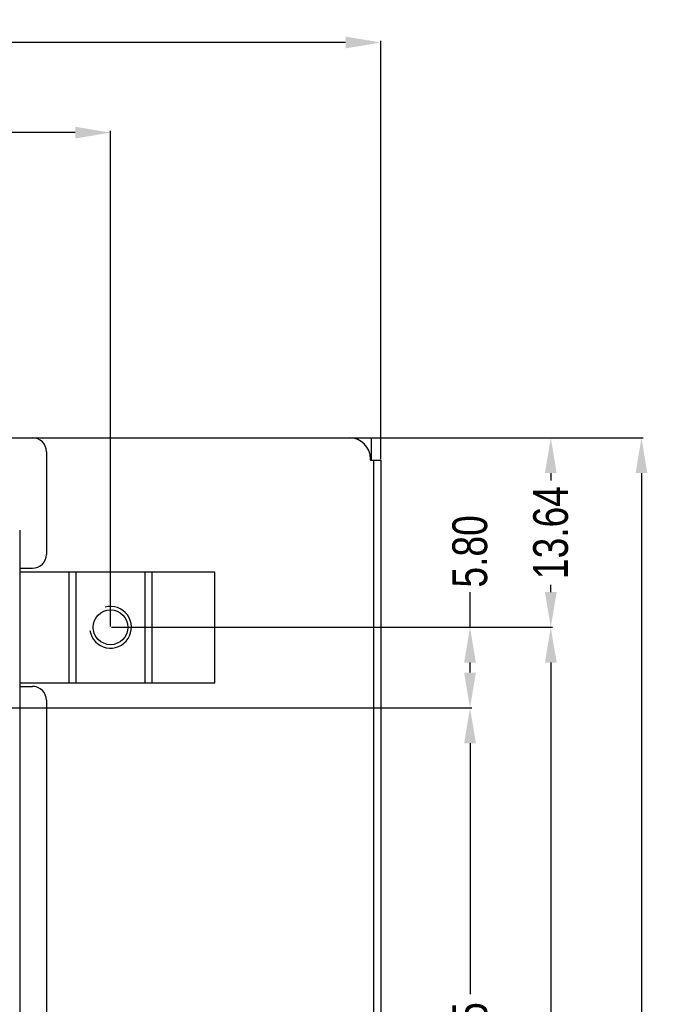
# Model space of a CAD drawing. Header units: millimetres. Extents: x 718 to 1157, y -195 to -52.
# Tile 156 of 156: x 1111 to 1157, y -123 to -52. Entities that reach past the tile are written whole.
import ezdxf

# ---------------------------------------------------------------- set-up
doc = ezdxf.new("R2010")
doc.units = ezdxf.units.MM
doc.header["$LTSCALE"] = 1.21
doc.header["$MEASUREMENT"] = 0
doc.header["$PDMODE"] = 3
doc.header["$PDSIZE"] = 0.3125
doc.layers.get('0').update_dxf_attribs({"linetype": 'CONTINUOUS'})
doc.layers.get('DEFPOINTS').update_dxf_attribs({"linetype": 'CONTINUOUS'})
doc.layers.add('Dim', color=3, linetype='CONTINUOUS', lineweight=25)
doc.styles.get("Standard").update_dxf_attribs({"font": 'txt', "width": 0.8})
doc.dimstyles.get("Standard").update_dxf_attribs({"dimtxt": 0.15625, "dimasz": 0.1875, "dimexe": 0.125, "dimexo": 0.0625, "dimgap": 0.09, "dimtad": 0, "dimtih": 1, "dimtoh": 1, "dimzin": 4, "dimdsep": 46, "dimtxsty": 'Standard', "dimblk": '_FILLED', "dimblk1": '_FILLED', "dimblk2": '_FILLED', "dimcen": 0.09, "dimazin": 1, "dimtp": 0.01, "dimtm": 0.01, "dimtfac": 1, "dimtofl": 0, "dimtmove": 0, "dimatfit": 3, "dimldrblk": '_FILLED', "dimfxl": 1, "dimtolj": 1, "dimtzin": 4, "dimarcsym": 0})

# ---------------------------------------------------------------- blocks, each defined once
blk = doc.blocks.new('_FILLED')
at = {"color": 0, "linetype": 'ByBlock'}
blk.add_solid([(0, 0), (-1, 0.167), (-1, -0.167)], dxfattribs=at)
blk = doc.blocks.new('*D36')
at = {"layer": 'DEFPOINTS', "color": 0}
for p in [(1117.488, -60.38), (991.288, -95.917), (1117.488, -95.98)]:
    blk.add_point(p, dxfattribs=at)
at = {"layer": 'Dim', "color": 0, "lineweight": -2}
for p, q in [((991.288, -95.855), (991.288, -60.255)), ((993.828, -60.38), (1049.798, -60.38)), ((1114.948, -60.38), (1058.978, -60.38)), ((1117.488, -95.917), (1117.488, -60.255))]:
    blk.add_line(p, q, dxfattribs=at)
at = {"layer": 'Dim', "color": 0, "lineweight": -2, "xscale": 2.54, "yscale": 2.54, "zscale": 2.54, "rotation": 180}
blk.add_blockref('_FILLED', (991.288, -60.38), dxfattribs=at)
at = {"layer": 'Dim', "color": 0, "lineweight": -2, "xscale": 2.54, "yscale": 2.54, "zscale": 2.54}
blk.add_blockref('_FILLED', (1117.488, -60.38), dxfattribs=at)
at = {"layer": 'Dim', "color": 0, "insert": (1054.388, -60.38), "char_height": 2.5, "attachment_point": 5, "line_spacing_factor": 2.5}
blk.add_mtext('\\A1;126.20', dxfattribs=at)
blk = doc.blocks.new('*D38')
at = {"layer": 'DEFPOINTS', "color": 0}
for p in [(1117.55, -95.98), (1117.488, -161.63), (1149.147, -161.63)]:
    blk.add_point(p, dxfattribs=at)
at = {"layer": 'Dim', "color": 0, "lineweight": -2}
for p, q in [((1117.613, -95.98), (1149.272, -95.98)), ((1149.147, -98.52), (1149.147, -124.715)), ((1149.147, -159.09), (1149.147, -132.895)), ((1117.55, -161.63), (1149.272, -161.63))]:
    blk.add_line(p, q, dxfattribs=at)
at = {"layer": 'Dim', "color": 0, "lineweight": -2, "xscale": 2.54, "yscale": 2.54, "zscale": 2.54}
for p, rotation in [((1149.147, -95.98), 90), ((1149.147, -161.63), 270)]:
    blk.add_blockref('_FILLED', p, dxfattribs=dict(at, rotation=rotation))
at = {"layer": 'Dim', "color": 0, "insert": (1149.147, -128.805), "char_height": 2.5, "attachment_point": 5, "rotation": 90, "line_spacing_factor": 2.5}
blk.add_mtext('\\A1;65.65', dxfattribs=at)
blk = doc.blocks.new('*D41')
at = {"layer": 'DEFPOINTS', "color": 0}
for p in [(1078.388, -101.78), (1078.388, -150.83), (1143.338, -150.83)]:
    blk.add_point(p, dxfattribs=at)
at = {"layer": 'Dim', "color": 0, "lineweight": -2}
for p, q in [((1078.45, -101.78), (1143.463, -101.78)), ((1143.338, -104.32), (1143.338, -122.381)), ((1143.338, -148.29), (1143.338, -130.228)), ((1078.45, -150.83), (1143.463, -150.83))]:
    blk.add_line(p, q, dxfattribs=at)
at = {"layer": 'Dim', "color": 0, "lineweight": -2, "xscale": 2.54, "yscale": 2.54, "zscale": 2.54}
for p, rotation in [((1143.338, -101.78), 90), ((1143.338, -150.83), 270)]:
    blk.add_blockref('_FILLED', p, dxfattribs=dict(at, rotation=rotation))
at = {"layer": 'Dim', "color": 0, "insert": (1143.338, -126.305), "char_height": 2.5, "attachment_point": 5, "rotation": 90, "line_spacing_factor": 2.5}
blk.add_mtext('\\A1;49.05', dxfattribs=at)
blk = doc.blocks.new('*D42')
at = {"layer": 'DEFPOINTS', "color": 0}
for p in [(1117.488, -95.98), (1143.338, -95.98), (1117.774, -101.78)]:
    blk.add_point(p, dxfattribs=at)
at = {"layer": 'Dim', "color": 0, "lineweight": -2}
for p, q in [((1143.338, -95.98), (1143.338, -93.44)), ((1117.55, -95.98), (1143.463, -95.98)), ((1143.338, -99.24), (1143.338, -98.52)), ((1117.836, -101.78), (1143.463, -101.78))]:
    blk.add_line(p, q, dxfattribs=at)
at = {"layer": 'Dim', "color": 0, "lineweight": -2, "xscale": 2.54, "yscale": 2.54, "zscale": 2.54}
for p, rotation in [((1143.338, -95.98), 90), ((1143.338, -101.78), 270)]:
    blk.add_blockref('_FILLED', p, dxfattribs=dict(at, rotation=rotation))
at = {"layer": 'Dim', "color": 0, "insert": (1143.338, -90.516), "char_height": 2.5, "attachment_point": 5, "rotation": 90, "line_spacing_factor": 2.5}
blk.add_mtext('\\A1;5.80', dxfattribs=at)
blk = doc.blocks.new('*D48')
at = {"layer": 'DEFPOINTS', "color": 0}
for p in [(1136.228, -82.344), (1149.147, -82.344), (1117.488, -95.98)]:
    blk.add_point(p, dxfattribs=at)
at = {"layer": 'Dim', "color": 0, "lineweight": -2}
for p, q in [((1136.29, -82.344), (1149.272, -82.344)), ((1149.147, -84.884), (1149.147, -85.405)), ((1149.147, -93.44), (1149.147, -92.918)), ((1117.55, -95.98), (1149.272, -95.98))]:
    blk.add_line(p, q, dxfattribs=at)
at = {"layer": 'Dim', "color": 0, "lineweight": -2, "xscale": 2.54, "yscale": 2.54, "zscale": 2.54}
for p, rotation in [((1149.147, -82.344), 90), ((1149.147, -95.98), 270)]:
    blk.add_blockref('_FILLED', p, dxfattribs=dict(at, rotation=rotation))
at = {"layer": 'Dim', "color": 0, "insert": (1149.147, -89.162), "char_height": 2.5, "attachment_point": 5, "rotation": 90}
blk.add_mtext('\\A1;13.64', dxfattribs=at)
blk = doc.blocks.new('*D111')
at = {"layer": 'DEFPOINTS', "color": 0}
for p in [(1136.928, -53.893), (971.528, -83.944), (1136.928, -83.944)]:
    blk.add_point(p, dxfattribs=at)
at = {"layer": 'Dim', "color": 0, "lineweight": -2}
for p, q in [((971.528, -83.881), (971.528, -53.768)), ((1136.928, -83.881), (1136.928, -53.768)), ((974.068, -53.893), (1049.638, -53.893)), ((1134.388, -53.893), (1058.818, -53.893))]:
    blk.add_line(p, q, dxfattribs=at)
at = {"layer": 'Dim', "color": 0, "lineweight": -2, "xscale": 2.54, "yscale": 2.54, "zscale": 2.54, "rotation": 180}
blk.add_blockref('_FILLED', (971.528, -53.893), dxfattribs=at)
at = {"layer": 'Dim', "color": 0, "lineweight": -2, "xscale": 2.54, "yscale": 2.54, "zscale": 2.54}
blk.add_blockref('_FILLED', (1136.928, -53.893), dxfattribs=at)
at = {"layer": 'Dim', "color": 0, "insert": (1054.228, -53.893), "char_height": 2.5, "attachment_point": 5}
blk.add_mtext('\\A1;165.40', dxfattribs=at)
blk = doc.blocks.new('*D112')
at = {"layer": 'DEFPOINTS', "color": 0}
for p in [(1136.228, -82.344), (1136.178, -179.944), (1155.668, -179.944)]:
    blk.add_point(p, dxfattribs=at)
at = {"layer": 'Dim', "color": 0, "lineweight": -2}
for p, q in [((1136.29, -82.344), (1155.793, -82.344)), ((1155.668, -84.884), (1155.668, -127.22)), ((1155.668, -177.404), (1155.668, -135.067)), ((1136.24, -179.944), (1155.793, -179.944))]:
    blk.add_line(p, q, dxfattribs=at)
at = {"layer": 'Dim', "color": 0, "lineweight": -2, "xscale": 2.54, "yscale": 2.54, "zscale": 2.54}
for p, rotation in [((1155.668, -82.344), 90), ((1155.668, -179.944), 270)]:
    blk.add_blockref('_FILLED', p, dxfattribs=dict(at, rotation=rotation))
at = {"layer": 'Dim', "color": 0, "insert": (1155.668, -131.144), "char_height": 2.5, "attachment_point": 5, "rotation": 90}
blk.add_mtext('\\A1;97.60', dxfattribs=at)

msp = doc.modelspace()

# ---------------------------------------------------------------- linework, layer by layer
at = {"color": 7, "linetype": 'Continuous'}
for p, q in [((1064.316, -82.344), (1136.228, -82.344)), ((1136.228, -82.344), (1136.228, -83.944)), ((1112.878, -83.344), (1112.878, -90.73)), ((1136.178, -83.944), (1136.178, -83.844)), ((1136.178, -83.944), (1136.928, -83.944)), ((1136.428, -179.194), (1136.428, -83.944)), ((1136.928, -83.944), (1136.928, -179.194)), ((1110.958, -88.993), (1110.966, -154.495)), ((1110.958, -91.73), (1111.878, -91.73)), ((1110.958, -91.98), (1124.988, -91.98)), ((1114.522, -99.98), (1114.522, -91.98)), ((1114.988, -91.98), (1114.988, -99.98)), ((1119.988, -99.98), (1119.988, -91.98)), ((1120.453, -91.98), (1120.453, -99.98)), ((1124.988, -99.98), (1124.988, -91.98)), ((1110.959, -99.98), (1124.988, -99.98)), ((1110.959, -100.23), (1111.878, -100.23)), ((1112.878, -101.23), (1112.878, -155.344))]:
    msp.add_line(p, q, dxfattribs=at)
msp.add_circle((1117.488, -95.98), 1.25, dxfattribs=at)
for centre, radius, start, end in [((1111.878, -83.344), 1, 0, 90), ((1134.678, -83.844), 1.5, 0, 90), ((1111.878, -90.73), 1, 270, 0), ((1111.878, -101.23), 1, 0, 90)]:
    msp.add_arc(centre, radius, start, end, dxfattribs=at)
msp.add_arc((1117.488, -95.98), 1.5, 189.19963, 105.29881)

# ---------------------------------------------------------------- dimensions: what is measured, and where the dimension line sits
at = {"layer": 'Dim'}
for base, p1, p2, override, picture, middle in [((1136.928, -53.893), (971.528, -83.944), (1136.928, -83.944), {"dimtxt": 2.5, "dimasz": 2.54, "dimtih": 0, "dimtoh": 0, "dimzin": 0, "dimcen": 0.198, "dimadec": 0, "dimazin": 0, "dimtp": 0, "dimtm": 0, "dimtzin": 0}, '*D111', (1054.228, -53.893)), ((1117.488, -60.38), (991.288, -95.917), (1117.488, -95.98), {"dimtxt": 2.5, "dimasz": 2.54, "dimtih": 0, "dimtoh": 0, "dimzin": 0, "dimcen": 0.198, "dimadec": 0, "dimazin": 0, "dimtp": 0, "dimtm": 0, "dimtdec": 4, "dimtzin": 0}, '*D36', (1054.388, -60.38))]:
    dim = msp.add_linear_dim(base=base, p1=p1, p2=p2, dimstyle='Standard', override=override, dxfattribs=at)
    dim.commit()
    dim.dimension.update_dxf_attribs({"geometry": picture, "text_midpoint": middle})
for base, p1, p2, override, picture, middle in [((1149.147, -82.344), (1117.488, -95.98), (1136.228, -82.344), {"dimtxt": 2.5, "dimasz": 2.54, "dimtih": 0, "dimtoh": 0, "dimzin": 0, "dimblk": '_FILLED', "dimcen": 0.198, "dimadec": 0, "dimazin": 0, "dimtp": 0, "dimtm": 0, "dimtdec": 4, "dimtzin": 0}, '*D48', (1149.147, -89.162)), ((1155.668, -179.944), (1136.228, -82.344), (1136.178, -179.944), {"dimtxt": 2.5, "dimasz": 2.54, "dimtih": 0, "dimtoh": 0, "dimzin": 0, "dimcen": 0.198, "dimadec": 0, "dimazin": 0, "dimtp": 0, "dimtm": 0, "dimtzin": 0}, '*D112', (1155.668, -131.144)), ((1143.338, -95.98), (1117.774, -101.78), (1117.488, -95.98), {"dimtxt": 2.5, "dimasz": 2.54, "dimtih": 0, "dimtoh": 0, "dimzin": 0, "dimcen": 0.198, "dimadec": 0, "dimazin": 0, "dimtp": 0, "dimtm": 0, "dimtdec": 4, "dimtzin": 0}, '*D42', (1143.338, -90.516)), ((1149.147, -161.63), (1117.55, -95.98), (1117.488, -161.63), {"dimtxt": 2.5, "dimasz": 2.54, "dimtih": 0, "dimtoh": 0, "dimzin": 0, "dimcen": 0.198, "dimadec": 0, "dimazin": 0, "dimtp": 0, "dimtm": 0, "dimtdec": 4, "dimtzin": 0}, '*D38', (1149.147, -128.805)), ((1143.338, -150.83), (1078.388, -101.78), (1078.388, -150.83), {"dimtxt": 2.5, "dimasz": 2.54, "dimtih": 0, "dimtoh": 0, "dimzin": 0, "dimcen": 0.198, "dimadec": 0, "dimazin": 0, "dimtp": 0, "dimtm": 0, "dimtdec": 4, "dimtzin": 0}, '*D41', (1143.338, -126.305))]:
    dim = msp.add_linear_dim(base=base, p1=p1, p2=p2, angle=90, dimstyle='Standard', override=override, dxfattribs=at)
    dim.commit()
    dim.dimension.update_dxf_attribs({"geometry": picture, "text_midpoint": middle})

doc.saveas('drawing.dxf')
